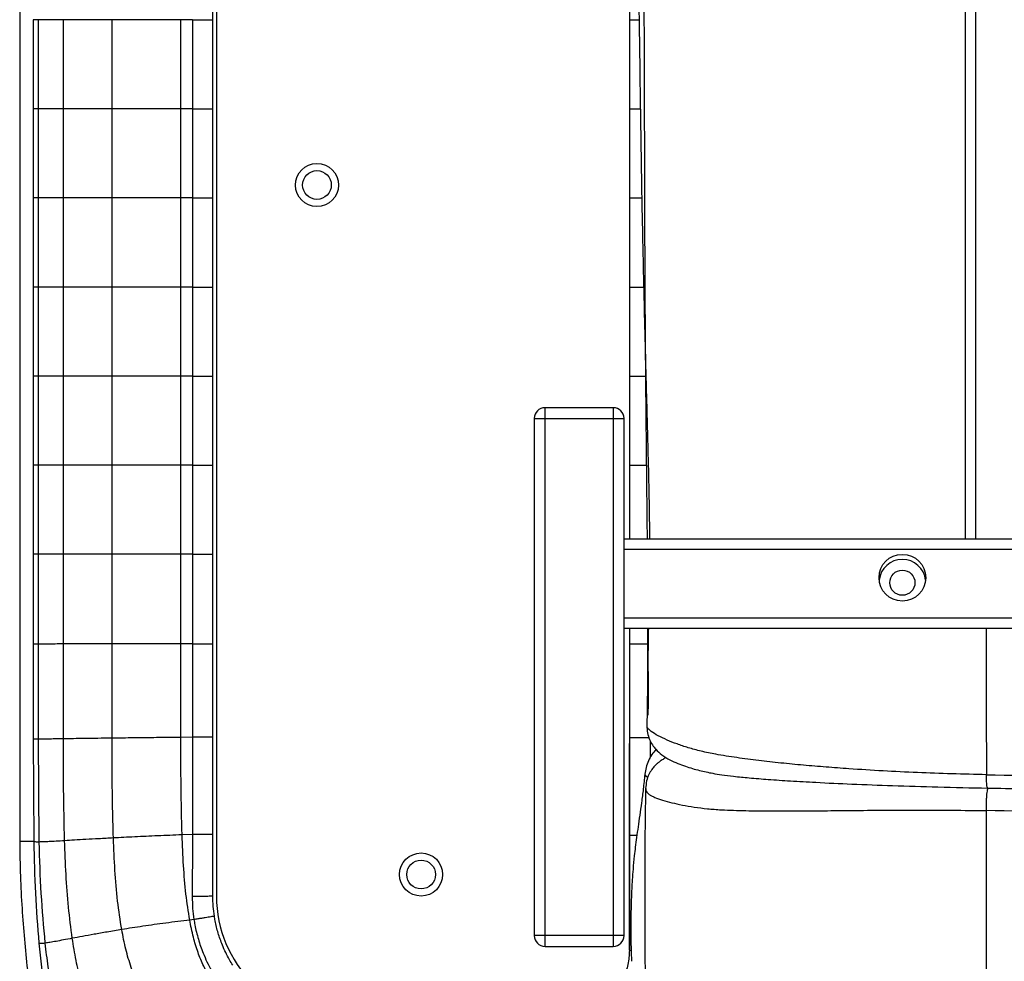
# Paper-space layout '_Bottom' of a CAD drawing. Header units: millimetres. Extents: x -908 to 908, y -619 to 155.
# Tile 2 of 14: x -908 to -634, y -484 to -222. Entities that reach past the tile are written whole.
import ezdxf

# ---------------------------------------------------------------- set-up
doc = ezdxf.new("R2010")
doc.units = ezdxf.units.MM

psp = doc.layouts.new('_Bottom')

# ---------------------------------------------------------------- linework, layer by layer
at = {"color": 7, "linetype": 'Continuous', "lineweight": 25}
for p, q in [((-908.27, 6.83), (-908.27, -450.75)), ((-853.5, 0), (-853.5, -466)), ((-645, -12.5), (-645, -366.5)), ((-642, -366.5), (-642, -12.5)), ((-854.5, -421.78), (-854.5, -22.14)), ((-738.52, -72.46), (-738.52, -366.5)), ((-904.56, -221.96), (-904.56, -246.78)), ((-903.05, -246.78), (-903.05, -221.96)), ((-896.06, -246.78), (-896.06, -221.96)), ((-882.51, -246.78), (-882.51, -221.96)), ((-863.36, -246.78), (-863.36, -221.96)), ((-860.17, -221.96), (-863.36, -221.96)), ((-904.56, -246.78), (-904.56, -271.59)), ((-903.05, -271.6), (-903.05, -246.78)), ((-896.06, -271.6), (-896.06, -246.78)), ((-863.36, -271.6), (-863.36, -246.78)), ((-860.17, -246.78), (-863.36, -246.78)), ((-904.56, -271.59), (-904.56, -296.39)), ((-903.05, -296.4), (-903.05, -271.6)), ((-896.06, -296.4), (-896.06, -271.6)), ((-882.51, -296.4), (-882.51, -271.6)), ((-863.36, -296.4), (-863.36, -271.6)), ((-860.17, -271.6), (-863.36, -271.6)), ((-904.56, -296.39), (-904.56, -321.19)), ((-903.05, -321.19), (-903.05, -296.4)), ((-896.06, -321.19), (-896.06, -296.4)), ((-863.36, -321.19), (-863.36, -296.4)), ((-860.17, -296.4), (-863.36, -296.4)), ((-904.56, -321.19), (-904.56, -345.98)), ((-903.05, -345.99), (-903.05, -321.19)), ((-896.06, -345.99), (-896.06, -321.19)), ((-882.51, -345.99), (-882.51, -321.19)), ((-863.36, -345.99), (-863.36, -321.19)), ((-860.17, -321.19), (-863.36, -321.19)), ((-762, -480), (-762, -330)), ((-743, -330), (-762, -330)), ((-743, -330), (-743, -480)), ((-765, -333), (-740, -333)), ((-765, -333), (-765, -477)), ((-740, -477), (-740, -333)), ((-904.56, -345.98), (-904.56, -370.77)), ((-903.05, -370.78), (-903.05, -345.99)), ((-896.06, -370.78), (-896.06, -345.99)), ((-863.36, -370.78), (-863.36, -345.99)), ((-860.17, -345.99), (-863.36, -345.99)), ((-740, -366.5), (740, -366.5)), ((740, -369.5), (-740, -369.5)), ((-904.56, -370.77), (-904.56, -395.8)), ((-903.05, -395.81), (-903.05, -370.78)), ((-896.06, -395.8), (-896.06, -370.78)), ((-863.36, -395.75), (-863.36, -370.78)), ((-860.17, -370.78), (-863.36, -370.78)), ((-740, -388.5), (740, -388.5)), ((740, -391.5), (-740, -391.5)), ((-738.52, -391.5), (-738.52, -421.84)), ((-904.56, -395.8), (-904.56, -422.25)), ((-903.05, -422.3), (-903.05, -395.81)), ((-896.06, -422.22), (-896.06, -395.8)), ((-863.37, -421.81), (-863.36, -395.75)), ((-860.17, -395.75), (-863.36, -395.75)), ((-860.17, -421.78), (-863.37, -421.81)), ((-904.56, -422.25), (-904.36, -450.83)), ((-902.81, -450.95), (-903.05, -422.3)), ((-738.5, -481.08), (-738.5, -423.51)), ((-733.95, -436.06), (-733.96, -436.15)), ((-860.18, -448.84), (-863.07, -448.95)), ((-859.75, -472.54), (-860.94, -472.67)), ((-740, -477), (-765, -477)), ((-762, -480), (-743, -480))]:
    psp.add_line(p, q, dxfattribs=at)
at = {"color": 7, "linetype": 'Continuous', "lineweight": 25, "flags": 128}
for points in [[(-860.17, -221.96), (-860.17, -231.96), (-860.17, -239.37), (-860.17, -246.78)], [(-882.51, -271.6), (-882.51, -262.02), (-882.51, -254.4), (-882.51, -246.78)], [(-860.17, -246.78), (-860.17, -256.78), (-860.17, -264.19), (-860.17, -271.6)], [(-860.17, -271.6), (-860.17, -281.6), (-860.17, -289), (-860.17, -296.4)], [(-882.51, -321.19), (-882.51, -311.62), (-882.51, -304.01), (-882.51, -296.4)], [(-860.17, -296.4), (-860.17, -306.4), (-860.17, -313.8), (-860.17, -321.19)], [(-860.17, -321.19), (-860.17, -331.19), (-860.17, -338.59), (-860.17, -345.99)], [(-882.51, -370.78), (-882.51, -361.2), (-882.51, -353.6), (-882.51, -345.99)], [(-860.17, -345.99), (-860.17, -355.99), (-860.17, -363.38), (-860.17, -370.78)], [(-882.51, -395.78), (-882.51, -386.21), (-882.51, -378.49), (-882.51, -370.78)], [(-860.17, -370.78), (-860.17, -375.78), (-860.17, -385.76), (-860.17, -395.75)], [(-882.51, -422.03), (-882.51, -412.46), (-882.51, -404.12), (-882.51, -395.78)], [(-860.17, -395.75), (-860.17, -405.75), (-860.17, -413.76), (-860.17, -414.43), (-860.17, -421.78)], [(-734.21, -432.09), (-734.18, -432.28), (-733.84, -432.67), (-733.37, -432.93)], [(-908.27, -450.75), (-908.08, -450.75), (-907.54, -450.75), (-906.73, -450.75), (-905.77, -450.75), (-904.81, -450.75), (-904.33, -450.75)], [(-738.52, -481), (-738.39, -481.1), (-738.05, -481.18)]]:
    psp.add_lwpolyline(points, dxfattribs=at)
at = {"color": 7, "linetype": 'Continuous', "lineweight": 25}
for centre, radius in [((-825.5, -268), 6), ((-825.5, -268), 4), ((-662.5, -377.34), 6.5), ((-662.5, -378.74), 3.5), ((-796.5, -460), 6), ((-796.5, -460), 4)]:
    psp.add_circle(centre, radius, dxfattribs=at)
for centre, radius, start, end in [((-762, -333), 3, 90, 180), ((-743, -333), 3, 0, 90), ((-662.5, -378.75), 6.5, 6.2844, 173.7156), ((-819.5, -466), 34, 180, 270), ((-762, -477), 3, 180, 270), ((-743, -477), 3, 270, 0)]:
    psp.add_arc(centre, radius, start, end, dxfattribs=at)
for points, knots in [([(-739.45, -12.5), (-739.44, -14.44), (-739.43, -18.82), (-739.32, -28.43), (-739.1, -41.46), (-738.77, -57.55), (-738.51, -72.7), (-738.29, -86.88), (-738.09, -99.96), (-737.88, -113.2), (-737.66, -126.56), (-737.41, -139.93), (-737.17, -152.95), (-736.89, -166.23), (-736.6, -179.83), (-736.29, -194.52), (-735.99, -209.8), (-735.75, -225.69), (-735.53, -241.74), (-735.3, -257.8), (-735.07, -271.8), (-734.82, -283.75), (-734.61, -293.54), (-734.38, -303.07), (-734.15, -312.16), (-733.95, -319.65), (-733.78, -326.04), (-733.62, -331.84), (-733.44, -338.65), (-733.24, -346.47), (-733.06, -355.3), (-732.92, -362.09), (-732.91, -365.94), (-732.91, -366.5)], [0, 0, 0, 0, 0.0164542, 0.037068, 0.0814607, 0.126841, 0.1734179, 0.2099167, 0.246927, 0.2843121, 0.3220726, 0.3602103, 0.3975999, 0.4323624, 0.472752, 0.5128775, 0.5568991, 0.6022194, 0.6475578, 0.6929078, 0.7382676, 0.7662103, 0.7941487, 0.8213044, 0.8469661, 0.8711904, 0.8847285, 0.901129, 0.9203818, 0.9424815, 0.9674288, 0.9952174, 1, 1, 1, 1]), ([(-735.7, -12.5), (-735.7, -12.68), (-735.71, -15.95), (-735.71, -21.98), (-735.68, -30.39), (-735.62, -38.21), (-735.56, -45.84), (-735.49, -54.52), (-735.42, -64.6), (-735.37, -76.16), (-735.3, -91.13), (-735.21, -108.87), (-735.06, -128.86), (-734.92, -147.74), (-734.78, -165.47), (-734.67, -182.02), (-734.57, -197.44), (-734.48, -213.3), (-734.41, -229.76), (-734.36, -247.01), (-734.31, -263.71), (-734.27, -279.87), (-734.21, -295.4), (-734.14, -306.53), (-734.09, -313.46), (-734.07, -316.44), (-734.05, -319.03), (-734.03, -321.09), (-734.02, -322.61), (-734.01, -323.91), (-733.99, -325.14), (-733.98, -326.3), (-733.97, -327.37), (-733.96, -328.38), (-733.95, -329.3), (-733.95, -330.18), (-733.93, -331.3), (-733.92, -333.19), (-733.88, -336.3), (-733.84, -340.82), (-733.78, -346.69), (-733.7, -353.85), (-733.63, -360.6), (-733.59, -364.95), (-733.58, -366.5)], [0, 0, 0, 0, 0.001509, 0.0277398, 0.0512051, 0.0729977, 0.0942741, 0.116058, 0.1467366, 0.1797912, 0.2140453, 0.2734649, 0.3300605, 0.3834449, 0.4335881, 0.4804458, 0.5239751, 0.5644215, 0.6150821, 0.6636362, 0.7108103, 0.7566456, 0.8006845, 0.8423187, 0.8508627, 0.859258, 0.8674977, 0.8727924, 0.8766568, 0.8803193, 0.8837763, 0.8870246, 0.8900617, 0.8928852, 0.8954932, 0.8978843, 0.900294, 0.904929, 0.9138528, 0.9265874, 0.9431185, 0.9633391, 0.9869823, 1, 1, 1, 1]), ([(-903.05, -221.96), (-903.42, -221.96), (-904.16, -221.96), (-904.57, -221.96), (-904.52, -221.96), (-904.51, -221.96)], [0, 0, 0, 0, 0.439378, 0.864334, 1, 1, 1, 1]), ([(-896.06, -221.96), (-896.86, -221.96), (-898.43, -221.96), (-900.35, -221.96), (-901.92, -221.96), (-902.68, -221.96), (-903.05, -221.96)], [0, 0, 0, 0, 0.264113, 0.518528, 0.763737, 1, 1, 1, 1]), ([(-882.51, -221.96), (-883.88, -221.96), (-886.56, -221.96), (-889.81, -221.96), (-892.34, -221.96), (-894.3, -221.96), (-895.48, -221.96), (-896.06, -221.96)], [0, 0, 0, 0, 0.270154, 0.527358, 0.689273, 0.846718, 1, 1, 1, 1]), ([(-863.36, -221.96), (-864.74, -221.96), (-867.45, -221.96), (-871.45, -221.96), (-875.3, -221.96), (-879, -221.96), (-881.35, -221.96), (-882.51, -221.96)], [0, 0, 0, 0, 0.2097138, 0.4149094, 0.6150896, 0.8100592, 1, 1, 1, 1]), ([(-738.52, -221.96), (-738.49, -221.96), (-738.45, -221.96), (-738.08, -221.96), (-737.51, -221.96), (-736.75, -221.96), (-736.12, -221.96), (-735.81, -221.96)], [0, 0, 0, 0, 0.200104, 0.400208, 0.600311, 0.800415, 1, 1, 1, 1]), ([(-903.05, -246.78), (-903.42, -246.78), (-904.16, -246.78), (-904.57, -246.78), (-904.52, -246.78), (-904.51, -246.78)], [0, 0, 0, 0, 0.439375, 0.864326, 1, 1, 1, 1]), ([(-896.06, -246.78), (-896.86, -246.78), (-898.43, -246.78), (-900.35, -246.78), (-901.92, -246.78), (-902.68, -246.78), (-903.05, -246.78)], [0, 0, 0, 0, 0.2641127, 0.5185268, 0.7637352, 1, 1, 1, 1]), ([(-882.51, -246.78), (-883.87, -246.78), (-886.53, -246.78), (-890.13, -246.78), (-893.34, -246.78), (-895.16, -246.78), (-896.06, -246.78)], [0, 0, 0, 0, 0.267585, 0.522458, 0.766185, 1, 1, 1, 1]), ([(-863.36, -246.78), (-865.63, -246.78), (-870.08, -246.78), (-876.53, -246.78), (-880.54, -246.78), (-882.51, -246.78)], [0, 0, 0, 0, 0.347086, 0.680716, 1, 1, 1, 1]), ([(-738.52, -246.78), (-738.49, -246.78), (-738.45, -246.78), (-738.08, -246.78), (-737.51, -246.78), (-736.74, -246.78), (-736.04, -246.78), (-735.57, -246.78), (-735.45, -246.78)], [0, 0, 0, 0, 0.186998, 0.373995, 0.560993, 0.747991, 0.934988, 1, 1, 1, 1]), ([(-903.05, -271.6), (-903.42, -271.6), (-904.16, -271.6), (-904.57, -271.59), (-904.52, -271.59), (-904.51, -271.59)], [0, 0, 0, 0, 0.439377, 0.864332, 1, 1, 1, 1]), ([(-896.06, -271.6), (-896.86, -271.6), (-898.43, -271.6), (-900.35, -271.6), (-901.92, -271.6), (-902.68, -271.6), (-903.05, -271.6)], [0, 0, 0, 0, 0.264112, 0.518526, 0.763736, 1, 1, 1, 1]), ([(-882.51, -271.6), (-883.87, -271.6), (-886.53, -271.6), (-890.13, -271.6), (-893.34, -271.6), (-895.16, -271.6), (-896.06, -271.6)], [0, 0, 0, 0, 0.267584, 0.522456, 0.766184, 1, 1, 1, 1]), ([(-863.36, -271.6), (-865.63, -271.6), (-870.08, -271.6), (-876.53, -271.6), (-880.54, -271.6), (-882.51, -271.6)], [0, 0, 0, 0, 0.347089, 0.680705, 1, 1, 1, 1]), ([(-738.52, -271.6), (-738.49, -271.6), (-738.45, -271.6), (-738.08, -271.6), (-737.51, -271.6), (-736.74, -271.6), (-735.91, -271.6), (-735.31, -271.6), (-735.06, -271.6)], [0, 0, 0, 0, 0.174412, 0.348825, 0.523237, 0.69765, 0.872062, 1, 1, 1, 1]), ([(-903.05, -296.4), (-903.42, -296.4), (-904.16, -296.4), (-904.57, -296.4), (-904.52, -296.39), (-904.51, -296.39)], [0, 0, 0, 0, 0.439375, 0.864326, 1, 1, 1, 1]), ([(-896.06, -296.4), (-896.86, -296.4), (-898.43, -296.4), (-900.35, -296.4), (-901.92, -296.4), (-902.68, -296.4), (-903.05, -296.4)], [0, 0, 0, 0, 0.264113, 0.518527, 0.763735, 1, 1, 1, 1]), ([(-882.51, -296.4), (-883.87, -296.4), (-886.53, -296.4), (-890.13, -296.4), (-893.34, -296.4), (-895.16, -296.4), (-896.06, -296.4)], [0, 0, 0, 0, 0.267585, 0.522458, 0.766185, 1, 1, 1, 1]), ([(-863.36, -296.4), (-865.63, -296.4), (-870.08, -296.4), (-876.53, -296.4), (-880.54, -296.4), (-882.51, -296.4)], [0, 0, 0, 0, 0.347086, 0.680716, 1, 1, 1, 1]), ([(-738.52, -296.4), (-738.49, -296.4), (-738.45, -296.4), (-738.08, -296.4), (-737.51, -296.4), (-736.74, -296.4), (-735.82, -296.4), (-735.06, -296.4), (-734.62, -296.4), (-734.53, -296.4)], [0, 0, 0, 0, 0.16045, 0.320899, 0.481349, 0.641798, 0.802248, 0.962698, 1, 1, 1, 1]), ([(-903.05, -321.19), (-903.42, -321.19), (-904.16, -321.19), (-904.57, -321.19), (-904.52, -321.19), (-904.51, -321.19)], [0, 0, 0, 0, 0.4393768, 0.8643323, 1, 1, 1, 1]), ([(-896.06, -321.19), (-896.86, -321.19), (-898.43, -321.19), (-900.35, -321.19), (-901.92, -321.19), (-902.68, -321.19), (-903.05, -321.19)], [0, 0, 0, 0, 0.264112, 0.518526, 0.763736, 1, 1, 1, 1]), ([(-882.51, -321.19), (-883.87, -321.19), (-886.53, -321.19), (-890.13, -321.19), (-893.34, -321.19), (-895.16, -321.19), (-896.06, -321.19)], [0, 0, 0, 0, 0.267584, 0.522456, 0.766184, 1, 1, 1, 1]), ([(-863.36, -321.19), (-865.63, -321.19), (-870.08, -321.19), (-876.53, -321.19), (-880.54, -321.19), (-882.51, -321.19)], [0, 0, 0, 0, 0.347089, 0.680705, 1, 1, 1, 1]), ([(-738.52, -321.2), (-738.49, -321.2), (-738.45, -321.2), (-738.08, -321.2), (-737.51, -321.2), (-736.74, -321.2), (-735.82, -321.2), (-734.86, -321.2), (-734.2, -321.2), (-733.91, -321.2)], [0, 0, 0, 0, 0.1467968, 0.2935936, 0.4403903, 0.5871871, 0.7339839, 0.8807807, 1, 1, 1, 1]), ([(-903.05, -345.99), (-903.42, -345.99), (-904.16, -345.98), (-904.57, -345.98), (-904.52, -345.98), (-904.51, -345.98)], [0, 0, 0, 0, 0.439375, 0.864326, 1, 1, 1, 1]), ([(-896.06, -345.99), (-896.86, -345.99), (-898.43, -345.99), (-900.35, -345.99), (-901.92, -345.99), (-902.68, -345.99), (-903.05, -345.99)], [0, 0, 0, 0, 0.264113, 0.518527, 0.763735, 1, 1, 1, 1]), ([(-882.51, -345.99), (-883.87, -345.99), (-886.53, -345.99), (-890.13, -345.99), (-893.34, -345.99), (-895.16, -345.99), (-896.06, -345.99)], [0, 0, 0, 0, 0.267585, 0.522458, 0.766185, 1, 1, 1, 1]), ([(-863.36, -345.99), (-865.63, -345.99), (-870.08, -345.99), (-876.53, -345.99), (-880.54, -345.99), (-882.51, -345.99)], [0, 0, 0, 0, 0.347086, 0.680716, 1, 1, 1, 1]), ([(-738.52, -345.99), (-738.49, -345.99), (-738.45, -345.99), (-738.08, -345.99), (-737.51, -345.99), (-736.74, -345.99), (-735.83, -345.99), (-734.82, -345.99), (-734.12, -345.99), (-733.78, -345.99)], [0, 0, 0, 0, 0.144356, 0.288711, 0.433067, 0.577422, 0.721778, 0.866133, 1, 1, 1, 1]), ([(-903.05, -370.78), (-903.42, -370.78), (-904.16, -370.78), (-904.57, -370.78), (-904.52, -370.77), (-904.51, -370.77)], [0, 0, 0, 0, 0.439376, 0.864332, 1, 1, 1, 1]), ([(-896.06, -370.78), (-896.86, -370.78), (-898.43, -370.78), (-900.35, -370.78), (-901.92, -370.78), (-902.68, -370.78), (-903.05, -370.78)], [0, 0, 0, 0, 0.264112, 0.518526, 0.763735, 1, 1, 1, 1]), ([(-882.51, -370.78), (-883.87, -370.78), (-886.53, -370.78), (-890.13, -370.78), (-893.34, -370.78), (-895.16, -370.78), (-896.06, -370.78)], [0, 0, 0, 0, 0.267585, 0.522457, 0.766185, 1, 1, 1, 1]), ([(-863.36, -370.78), (-865.63, -370.78), (-870.08, -370.78), (-876.53, -370.78), (-880.55, -370.78), (-882.51, -370.78)], [0, 0, 0, 0, 0.34709, 0.680706, 1, 1, 1, 1]), ([(-733.43, -391.5), (-733.43, -391.68), (-733.42, -395.29), (-733.44, -402.17), (-733.51, -411.04), (-733.6, -416.39), (-733.64, -418.53)], [0, 0, 0, 0, 0.020254, 0.398421, 0.759219, 1, 1, 1, 1]), ([(-733.21, -391.5), (-733.24, -392.52), (-733.33, -395.91), (-733.33, -400.25), (-733.32, -404.49), (-733.31, -407.3), (-733.3, -410.09), (-733.31, -412.86), (-733.33, -414.69), (-733.34, -415.6)], [0, 0, 0, 0, 0.126933, 0.420049, 0.536721, 0.652996, 0.768923, 0.884567, 1, 1, 1, 1]), ([(-639.12, -391.5), (-639.12, -394.51), (-639.12, -401.39), (-639.12, -411.79), (-639.12, -422.37), (-639.11, -429.02), (-639.11, -432.21)], [0, 0, 0, 0, 0.219678, 0.502036, 0.761239, 1, 1, 1, 1]), ([(-903.05, -395.81), (-903.42, -395.81), (-904.16, -395.81), (-904.57, -395.81), (-904.52, -395.8), (-904.51, -395.8)], [0, 0, 0, 0, 0.439396, 0.8643367, 1, 1, 1, 1]), ([(-896.06, -395.8), (-896.86, -395.8), (-898.43, -395.81), (-900.35, -395.81), (-901.92, -395.81), (-902.68, -395.81), (-903.05, -395.81)], [0, 0, 0, 0, 0.264121, 0.518545, 0.763754, 1, 1, 1, 1]), ([(-882.51, -395.78), (-883.87, -395.78), (-886.53, -395.79), (-890.13, -395.79), (-893.34, -395.8), (-895.16, -395.8), (-896.06, -395.8)], [0, 0, 0, 0, 0.267592, 0.522459, 0.766179, 1, 1, 1, 1]), ([(-863.36, -395.75), (-865.63, -395.76), (-870.08, -395.76), (-876.53, -395.77), (-880.55, -395.78), (-882.51, -395.78)], [0, 0, 0, 0, 0.347087, 0.680703, 1, 1, 1, 1]), ([(-738.52, -395.76), (-738.49, -395.76), (-738.45, -395.76), (-738.08, -395.76), (-737.51, -395.76), (-736.74, -395.76), (-735.83, -395.76), (-734.8, -395.76), (-733.93, -395.76), (-733.43, -395.76), (-733.29, -395.76)], [0, 0, 0, 0, 0.135518, 0.271036, 0.406554, 0.542072, 0.67759, 0.813108, 0.948626, 1, 1, 1, 1]), ([(-733.63, -418.53), (-733.6, -419.22), (-733.55, -420.55), (-732.96, -422.37), (-732.15, -423.89), (-731, -425.39), (-729.25, -426.94), (-727.21, -428.1), (-724.97, -429.11), (-723, -429.83), (-720.99, -430.47), (-719.08, -431), (-717.2, -431.45), (-715.16, -431.85), (-712.62, -432.26), (-709.23, -432.69), (-704.88, -433.11), (-699.6, -433.54), (-693.42, -433.95), (-685.66, -434.39), (-676.18, -434.83), (-664.85, -435.26), (-652.23, -435.65), (-643.37, -435.84), (-638.73, -435.93)], [0, 0, 0, 0, 0.019366, 0.037566, 0.054015, 0.068474, 0.091561, 0.122677, 0.153849, 0.185429, 0.21375, 0.239607, 0.26305, 0.285542, 0.313091, 0.347714, 0.390547, 0.441347, 0.499501, 0.565042, 0.657241, 0.760484, 0.874761, 1, 1, 1, 1]), ([(-639.11, -432.21), (-645.52, -432.05), (-658.33, -431.74), (-673.18, -430.87), (-683.74, -430.1), (-690.05, -429.57), (-696.33, -428.96), (-702.53, -428.27), (-708.64, -427.48), (-714.05, -426.63), (-718.57, -425.68), (-722.15, -424.71), (-725.29, -423.66), (-728.06, -422.55), (-730.52, -421.38), (-732.26, -420.34), (-733.22, -419.5), (-733.63, -418.96), (-733.59, -418.64), (-733.58, -418.53)], [0, 0, 0, 0, 0.170872, 0.341812, 0.398945, 0.456172, 0.51345, 0.570799, 0.628364, 0.686135, 0.729382, 0.772554, 0.815033, 0.857651, 0.900555, 0.943885, 0.965984, 0.988065, 1, 1, 1, 1]), ([(-882.51, -422.03), (-883.87, -422.05), (-886.53, -422.08), (-890.13, -422.13), (-893.34, -422.18), (-895.17, -422.21), (-896.06, -422.22)], [0, 0, 0, 0, 0.267607, 0.522473, 0.766183, 1, 1, 1, 1]), ([(-863.37, -421.81), (-865.63, -421.84), (-870.08, -421.88), (-876.53, -421.96), (-880.55, -422.01), (-882.51, -422.03)], [0, 0, 0, 0, 0.3470563, 0.6806942, 1, 1, 1, 1]), ([(-882.19, -449.82), (-882.28, -446.63), (-882.45, -440.4), (-882.51, -431.13), (-882.51, -425.07), (-882.51, -422.03)], [0, 0, 0, 0, 0.3452337, 0.6726044, 1, 1, 1, 1]), ([(-863.07, -448.95), (-863.17, -444.45), (-863.39, -435.41), (-863.37, -426.36), (-863.37, -421.81)], [0, 0, 0, 0, 0.497258, 1, 1, 1, 1]), ([(-860.17, -421.78), (-860.17, -425.38), (-860.17, -431.69), (-860.17, -440.71), (-860.18, -446.13), (-860.18, -448.84), (-860.18, -448.84)], [0, 0, 0, 0, 0.399131, 0.699441, 0.999998, 1, 1, 1, 1]), ([(-854.5, -448.81), (-854.5, -446.1), (-854.5, -440.69), (-854.5, -431.68), (-854.5, -425.38), (-854.5, -421.78)], [0, 0, 0, 0, 0.300299, 0.600597, 1, 1, 1, 1]), ([(-738.52, -421.84), (-738.52, -422.95), (-738.52, -427.47), (-738.52, -435.41), (-738.52, -443.37), (-738.52, -447.91), (-738.52, -449.04)], [0, 0, 0, 0, 0.122361, 0.498855, 0.875352, 1, 1, 1, 1]), ([(-738.52, -421.84), (-738.49, -421.84), (-738.45, -421.84), (-738.08, -421.84), (-737.51, -421.84), (-736.74, -421.84), (-735.82, -421.84), (-734.8, -421.84), (-733.85, -421.84), (-733.27, -421.84), (-733.06, -421.84)], [0, 0, 0, 0, 0.131677, 0.263354, 0.395031, 0.526708, 0.658385, 0.790063, 0.92174, 1, 1, 1, 1]), ([(-903.05, -422.3), (-903.42, -422.3), (-904.16, -422.29), (-904.57, -422.27), (-904.52, -422.25), (-904.51, -422.24)], [0, 0, 0, 0, 0.439507, 0.864389, 1, 1, 1, 1]), ([(-896.06, -422.22), (-896.86, -422.23), (-898.43, -422.25), (-900.35, -422.28), (-901.92, -422.3), (-902.68, -422.3), (-903.05, -422.3)], [0, 0, 0, 0, 0.264207, 0.518655, 0.763832, 1, 1, 1, 1]), ([(-895.76, -450.6), (-895.87, -445.83), (-896.08, -436.37), (-896.07, -426.91), (-896.06, -422.22)], [0, 0, 0, 0, 0.503924, 1, 1, 1, 1]), ([(-732.61, -427.29), (-732.61, -426.59), (-732.61, -425.12), (-732.61, -423.66), (-732.61, -422.91)], [0, 0, 0, 0, 0.483452, 1, 1, 1, 1]), ([(-731.1, -425.18), (-731.49, -425.65), (-732.32, -426.62), (-733.23, -428.31), (-733.93, -430.15), (-734.12, -431.44), (-734.21, -432.09)], [0, 0, 0, 0, 0.235847, 0.48939, 0.742044, 1, 1, 1, 1]), ([(-728.24, -427.43), (-728.27, -427.44), (-728.67, -427.63), (-729.34, -428.04), (-730.17, -428.6), (-730.84, -429.15), (-731.56, -429.87), (-732.34, -430.83), (-733.14, -432.2), (-733.81, -433.98), (-733.92, -435.34), (-733.98, -436.07)], [0, 0, 0, 0, 0.012137, 0.155595, 0.26932, 0.353084, 0.42986, 0.532691, 0.664394, 0.82272, 1, 1, 1, 1]), ([(-734.21, -432.08), (-734.35, -433.46), (-734.63, -436.14), (-735.13, -439.94), (-735.62, -443.45), (-736.09, -446.68), (-736.5, -449.63), (-736.85, -452.31), (-737.19, -455.26), (-737.49, -458.31), (-737.71, -461.35), (-737.86, -463.98), (-737.96, -466.38), (-738.03, -468.65), (-738.08, -470.79), (-738.1, -472.86), (-738.11, -474.98), (-738.1, -477.25), (-738.07, -479.66), (-738.01, -482.11), (-737.92, -483.45), (-737.88, -484.17)], [0, 0, 0, 0, 0.055645, 0.108774, 0.159096, 0.206507, 0.251029, 0.292602, 0.331193, 0.391578, 0.44269, 0.487779, 0.532444, 0.576816, 0.620982, 0.665023, 0.711888, 0.768536, 0.835569, 0.912674, 1, 1, 1, 1]), ([(-639.11, -432.21), (-612.58, -432.64), (-585.97, -432.75), (-546.02, -432.88), (-532.71, -432.92), (-506.07, -432.98), (-492.76, -433.01), (-472.78, -433.03), (-466.12, -433.04), (-452.8, -433.05), (-432.83, -433.06), (-412.85, -433.06), (-386.21, -433.06), (-372.9, -433.07), (-346.26, -433.07), (-332.94, -433.07), (-213.08, -433.07), (-106.54, -433.07), (0, -433.07)], [0, 0, 0, 0, 0.125, 0.125, 0.1875, 0.1875, 0.25, 0.25, 0.28125, 0.28125, 0.3125, 0.375, 0.375, 0.4375, 0.4375, 0.5, 0.5, 1, 1, 1, 1]), ([(-638.73, -435.87), (-638.74, -435.87), (-638.83, -435.91), (-638.96, -435.24), (-639.08, -433.96), (-639.1, -432.77), (-639.11, -432.21)], [0, 0, 0, 0, 0.081906, 0.395209, 0.708513, 1, 1, 1, 1]), ([(-639.1, -442.2), (-639.11, -441.88), (-639.11, -441.22), (-639.09, -440.16), (-639.05, -439.08), (-638.98, -438.04), (-638.89, -437.13), (-638.78, -436.43), (-638.7, -436.02), (-638.66, -435.91), (-638.65, -435.9)], [0, 0, 0, 0, 0.127278, 0.263699, 0.406978, 0.553948, 0.700919, 0.844197, 0.980618, 1, 1, 1, 1]), ([(-733.98, -436.15), (-734, -437.3), (-734.06, -440.33), (-734.13, -445.32), (-734.2, -450.86), (-734.24, -456.04), (-734.25, -460.58), (-734.25, -464.58), (-734.25, -468.06), (-734.24, -471.03), (-734.23, -473.48), (-734.22, -475.41), (-734.2, -477.72), (-734.19, -480.36), (-734.17, -483.37), (-734.15, -486.17), (-734.12, -488.95), (-734.09, -491.78), (-734.05, -494.62), (-734.02, -496.89), (-733.99, -498.64), (-733.97, -499.87), (-733.96, -501.09), (-733.94, -502.29), (-733.92, -503.74), (-733.89, -505.55), (-733.84, -509.09), (-733.79, -513.94), (-733.77, -518.05), (-733.78, -520.12), (-733.78, -520.24)], [0, 0, 0, 0, 0.020288, 0.05305, 0.094259, 0.133998, 0.172745, 0.210036, 0.24463, 0.275449, 0.301703, 0.322835, 0.338625, 0.37712, 0.411214, 0.445338, 0.482011, 0.521252, 0.563065, 0.606585, 0.625945, 0.645424, 0.665016, 0.684714, 0.704511, 0.736453, 0.776361, 0.88596, 0.993544, 1, 1, 1, 1]), ([(-733.96, -436.15), (-733.96, -436.21), (-733.97, -436.43), (-733.82, -436.83), (-733.51, -437.27), (-733, -437.7), (-732.32, -438.11), (-731.14, -438.68), (-729.3, -439.32), (-726.73, -440.02), (-723.81, -440.66), (-720.54, -441.24), (-716.87, -441.7), (-712.09, -442.05), (-706.1, -442.23), (-698.99, -442.3), (-691.7, -442.29), (-684.31, -442.23), (-673.12, -442.12), (-658.07, -441.99), (-645.43, -442.13), (-639.1, -442.2)], [0, 0, 0, 0, 0.00474, 0.016167, 0.031633, 0.046147, 0.062888, 0.081596, 0.122156, 0.164072, 0.206124, 0.248299, 0.289549, 0.329657, 0.394924, 0.461585, 0.528494, 0.595692, 0.663028, 0.831446, 1, 1, 1, 1]), ([(-638.73, -435.93), (-632.18, -436.05), (-619.49, -436.26), (-600.97, -436.46), (-583.62, -436.59), (-567.43, -436.66), (-552.5, -436.72), (-538.82, -436.76), (-526.38, -436.8), (-515.09, -436.83), (-504.42, -436.86), (-494.12, -436.88), (-483.79, -436.9), (-473.55, -436.91), (-463.23, -436.92), (-452.82, -436.93), (-433.15, -436.94), (-404.19, -436.94), (-365.96, -436.95), (-332.3, -436.95), (-303.28, -436.95), (-278.91, -436.95), (-254.78, -436.95), (-231.27, -436.96), (-208.79, -436.96), (-191.89, -436.96), (-179.91, -436.96), (-172.13, -436.96), (-163.4, -436.96), (-153.68, -436.96), (-142.97, -436.96), (-131.25, -436.96), (-118.54, -436.96), (-104.59, -436.96), (-89.37, -436.96), (-72.84, -436.96), (-55.22, -436.96), (-36.51, -436.96), (-17.98, -436.96), (-5.69, -436.96), (0, -436.96)], [0, 0, 0, 0, 0.030866, 0.059884, 0.087067, 0.112414, 0.135918, 0.157199, 0.176678, 0.194349, 0.210209, 0.226799, 0.242697, 0.258724, 0.274883, 0.291175, 0.3076, 0.367224, 0.427182, 0.487138, 0.525291, 0.563443, 0.601582, 0.638604, 0.673799, 0.707168, 0.717962, 0.730056, 0.743711, 0.758926, 0.775702, 0.794038, 0.813935, 0.835393, 0.859546, 0.885412, 0.912991, 0.942282, 0.973287, 1, 1, 1, 1]), ([(0, -443.1), (-106.56, -443.1), (-213.11, -443.1), (-332.99, -443.1), (-346.31, -443.1), (-372.94, -443.1), (-386.26, -443.09), (-412.9, -443.09), (-432.88, -443.09), (-452.86, -443.08), (-466.18, -443.07), (-472.84, -443.06), (-492.81, -443.04), (-506.13, -443.01), (-526.11, -442.96), (-532.77, -442.94), (-546.08, -442.91), (-552.74, -442.89), (-586.03, -442.77), (-612.64, -442.65), (-639.1, -442.2)], [0, 0, 0, 0, 0.5, 0.5, 0.5625, 0.5625, 0.625, 0.625, 0.6875, 0.71875, 0.71875, 0.75, 0.75, 0.8125, 0.8125, 0.84375, 0.84375, 0.875, 0.875, 1, 1, 1, 1]), ([(-639.08, -480.97), (-639.08, -475.78), (-639.09, -470.25), (-639.09, -460.76), (-639.09, -457.4), (-639.1, -450.19), (-639.1, -446.34), (-639.1, -442.2)], [0, 0, 0, 0, 0.5, 0.5, 0.75, 0.75, 1, 1, 1, 1]), ([(-863.07, -448.95), (-865.33, -449.04), (-869.77, -449.22), (-876.21, -449.52), (-880.22, -449.72), (-882.19, -449.82)], [0, 0, 0, 0, 0.346731, 0.680364, 1, 1, 1, 1]), ([(-860.94, -472.67), (-861.31, -470.28), (-862.09, -465.25), (-862.71, -457.32), (-862.95, -451.8), (-863.07, -448.95)], [0, 0, 0, 0, 0.30455, 0.640367, 1, 1, 1, 1]), ([(-860.18, -448.84), (-860.18, -448.84), (-860.18, -451.06), (-860.19, -455.51), (-860.21, -461.27), (-860.22, -464.81), (-860.23, -466.13)], [0, 0, 0, 0, 0.000003, 0.385328, 0.771301, 1, 1, 1, 1]), ([(-854.5, -466), (-854.5, -464.7), (-854.5, -461.18), (-854.5, -455.45), (-854.5, -451.02), (-854.5, -448.81)], [0, 0, 0, 0, 0.227293, 0.613646, 1, 1, 1, 1]), ([(-738.52, -449.04), (-738.52, -449.55), (-738.52, -453.47), (-738.52, -460.8), (-738.52, -468.32), (-738.52, -472.42), (-738.52, -473.13)], [0, 0, 0, 0, 0.063902, 0.488105, 0.912367, 1, 1, 1, 1]), ([(-738.52, -449.04), (-738.49, -449.04), (-738.45, -449.05), (-738.08, -449.06), (-737.5, -449.07), (-736.93, -449.07), (-736.52, -449.07), (-736.42, -449.07)], [0, 0, 0, 0, 0.23147, 0.462939, 0.694409, 0.925878, 1, 1, 1, 1]), ([(-908.27, -450.75), (-908.23, -453.98), (-908.16, -460.22), (-907.65, -469.32), (-906.99, -477.98), (-906.21, -486.43), (-905.13, -493.72), (-903.59, -499.84), (-901.81, -504.79), (-899.46, -509.5), (-896.55, -513.89), (-893.2, -517.94), (-889.45, -521.61), (-885.37, -524.89), (-880.54, -528.04), (-874.9, -530.86), (-868.47, -533.18), (-860.11, -535.33), (-849.81, -536.88), (-837.68, -538.02), (-825.56, -538.89), (-813.42, -539.4), (-798.57, -539.64), (-781.01, -539.34), (-764.84, -538.32), (-752.73, -537.23), (-744.66, -536.22), (-738.08, -535.18), (-734.3, -534.09), (-733.14, -533.75)], [0, 0, 0, 0, 0.041123, 0.079347, 0.115842, 0.151552, 0.187196, 0.209453, 0.23171, 0.253971, 0.276221, 0.29847, 0.320692, 0.342827, 0.364867, 0.393946, 0.422811, 0.451633, 0.503488, 0.555056, 0.606512, 0.658013, 0.709541, 0.795403, 0.881183, 0.915512, 0.950007, 0.984604, 1, 1, 1, 1]), ([(-904.36, -450.83), (-904.24, -455.63), (-904.01, -465.07), (-903.29, -474.48), (-902.93, -479.12)], [0, 0, 0, 0, 0.508093, 1, 1, 1, 1]), ([(-902.81, -450.95), (-903.2, -450.95), (-903.95, -450.95), (-904.37, -450.9), (-904.32, -450.84), (-904.31, -450.83)], [0, 0, 0, 0, 0.439036, 0.862972, 1, 1, 1, 1]), ([(-895.76, -450.6), (-896.57, -450.64), (-898.15, -450.74), (-900.08, -450.85), (-901.67, -450.92), (-902.44, -450.94), (-902.81, -450.95)], [0, 0, 0, 0, 0.264403, 0.518911, 0.764016, 1, 1, 1, 1]), ([(-901.15, -479.11), (-901.57, -474.51), (-902.41, -465.14), (-902.68, -455.74), (-902.81, -450.95)], [0, 0, 0, 0, 0.4905326, 1, 1, 1, 1]), ([(-882.19, -449.82), (-883.55, -449.9), (-886.21, -450.04), (-889.82, -450.24), (-893.03, -450.43), (-894.87, -450.54), (-895.76, -450.6)], [0, 0, 0, 0, 0.267469, 0.522347, 0.766132, 1, 1, 1, 1]), ([(-893.63, -477.76), (-894, -474.88), (-894.76, -468.97), (-895.41, -459.9), (-895.64, -453.73), (-895.76, -450.6)], [0, 0, 0, 0, 0.3201501, 0.6550851, 1, 1, 1, 1]), ([(-879.86, -475.33), (-880.27, -472.68), (-881.11, -467.21), (-881.8, -458.68), (-882.06, -452.82), (-882.19, -449.82)], [0, 0, 0, 0, 0.313323, 0.6486, 1, 1, 1, 1]), ([(-854.5, -466), (-854.52, -466.01), (-854.57, -466.03), (-854.92, -466.05), (-855.47, -466.07), (-856.21, -466.09), (-857.1, -466.11), (-858.09, -466.12), (-859.16, -466.13), (-859.87, -466.13), (-860.23, -466.13)], [0, 0, 0, 0, 0.124999, 0.249998, 0.374998, 0.499998, 0.624998, 0.749998, 0.874999, 1, 1, 1, 1]), ([(-854.07, -471.59), (-854.19, -470.69), (-854.44, -468.83), (-854.5, -466.96), (-854.5, -466), (-854.5, -466)], [0, 0, 0, 0, 0.486251, 0.999989, 1, 1, 1, 1]), ([(-860.23, -466.13), (-860.21, -467.22), (-860.17, -469.37), (-859.91, -471.5), (-859.75, -472.54), (-859.75, -472.54)], [0, 0, 0, 0, 0.5116552, 0.9999907, 1, 1, 1, 1]), ([(-860.94, -472.67), (-863.17, -472.95), (-867.56, -473.49), (-873.93, -474.39), (-877.91, -475.02), (-879.86, -475.33)], [0, 0, 0, 0, 0.344594, 0.678349, 1, 1, 1, 1]), ([(-855.13, -488.85), (-855.79, -487.74), (-857.16, -485.46), (-858.71, -481.61), (-860.02, -477.32), (-860.62, -474.27), (-860.94, -472.67)], [0, 0, 0, 0, 0.223066, 0.460355, 0.71765, 1, 1, 1, 1]), ([(-859.75, -472.54), (-859.75, -472.54), (-859.68, -473.04), (-859.36, -474.88), (-858.59, -478.03), (-857.11, -482.29), (-855.46, -485.77), (-854.22, -487.9), (-853.85, -488.49), (-853.85, -488.49)], [0, 0, 0, 0, 0.000004, 0.088843, 0.327921, 0.567013, 0.878418, 0.999996, 1, 1, 1, 1]), ([(-848.94, -485.22), (-849.25, -484.72), (-850.34, -482.94), (-851.77, -479.98), (-853.05, -476.33), (-853.73, -473.62), (-853.99, -472.02), (-854.07, -471.59)], [0, 0, 0, 0, 0.119667, 0.428993, 0.669521, 0.910054, 1, 1, 1, 1]), ([(-738.52, -473.13), (-738.52, -474.79), (-738.52, -477.42), (-738.52, -480.04), (-738.52, -481)], [0, 0, 0, 0, 0.634498, 1, 1, 1, 1]), ([(-738.52, -473.13), (-738.5, -473.15), (-738.46, -473.18), (-738.21, -473.21), (-738.1, -473.22)], [0, 0, 0, 0, 0.549922, 1, 1, 1, 1]), ([(-879.86, -475.33), (-881.22, -475.56), (-883.89, -476), (-887.53, -476.64), (-890.8, -477.24), (-892.7, -477.59), (-893.63, -477.76)], [0, 0, 0, 0, 0.266393, 0.521164, 0.76542, 1, 1, 1, 1]), ([(-872.96, -494.72), (-873.79, -493.33), (-875.47, -490.51), (-877.32, -485.8), (-878.82, -480.72), (-879.51, -477.16), (-879.86, -475.33)], [0, 0, 0, 0, 0.233875, 0.475659, 0.729876, 1, 1, 1, 1]), ([(-901.15, -479.11), (-901.49, -479.15), (-902.16, -479.23), (-902.71, -479.22), (-902.95, -479.18), (-902.92, -479.12), (-902.91, -479.11)], [0, 0, 0, 0, 0.3273722, 0.6449007, 0.9550437, 1, 1, 1, 1]), ([(-902.93, -479.12), (-902.72, -481.35), (-902.28, -485.78), (-901.25, -492.33), (-899.79, -498.72), (-898.22, -502.77), (-897.44, -504.79)], [0, 0, 0, 0, 0.255424, 0.506464, 0.753966, 1, 1, 1, 1]), ([(-893.63, -477.76), (-894.47, -477.92), (-896.12, -478.23), (-898.17, -478.61), (-899.89, -478.92), (-900.74, -479.05), (-901.15, -479.11)], [0, 0, 0, 0, 0.264814, 0.519503, 0.764451, 1, 1, 1, 1]), ([(-895.15, -504.07), (-895.97, -502.14), (-897.63, -498.25), (-899.22, -492.05), (-900.39, -485.66), (-900.9, -481.31), (-901.15, -479.11)], [0, 0, 0, 0, 0.244071, 0.490829, 0.742464, 1, 1, 1, 1]), ([(-886.78, -500.37), (-887.65, -498.68), (-889.4, -495.27), (-891.24, -489.7), (-892.66, -483.85), (-893.31, -479.82), (-893.63, -477.76)], [0, 0, 0, 0, 0.2397422, 0.4845372, 0.7373383, 1, 1, 1, 1]), ([(-738.52, -481), (-738.52, -481.05), (-738.52, -482.4), (-738.77, -485.11), (-739.67, -487.6), (-740.13, -488.87)], [0, 0, 0, 0, 0.018997, 0.500585, 1, 1, 1, 1]), ([(-639.09, -610.62), (-639.09, -610.56), (-639.09, -610.49), (-639.09, -610.35), (-639.09, -610.14), (-639.09, -609.6), (-639.09, -609.06), (-639.09, -607.93), (-639.09, -607.06), (-639.09, -605.65), (-639.09, -604.91), (-639.09, -604.01), (-639.09, -603.59), (-639.09, -603.41), (-639.09, -603.37), (-639.09, -603.36), (-639.09, -603.36), (-639.09, -603.35), (-639.09, -603.35), (-639.09, -603.34), (-639.09, -603.3), (-639.09, -603.13), (-639.09, -600.81), (-639.09, -598.3), (-639.08, -595.33), (-639.08, -594.73), (-639.08, -593.54), (-639.08, -592.94), (-639.08, -591.17), (-639.08, -589.99), (-639.08, -587.61), (-639.08, -586.41), (-639.09, -584.56), (-639.09, -583.94), (-639.09, -582.67), (-639.09, -582.03), (-639.08, -578.75), (-639.08, -575.93), (-639.08, -571.89), (-639.08, -571.05), (-639.08, -569.32), (-639.08, -568.43), (-639.08, -565.66), (-639.08, -563.7), (-639.08, -559.57), (-639.08, -557.4), (-639.08, -554.02), (-639.08, -552.86), (-639.08, -551.69), (-639.08, -551.68), (-639.08, -551.67), (-639.08, -551.67), (-639.08, -551.65), (-639.08, -551.62), (-639.08, -551.56), (-639.08, -551.43), (-639.08, -551.17), (-639.08, -550.66), (-639.08, -547.84), (-639.08, -545.05), (-639.08, -539.81), (-639.08, -537.05), (-639.08, -532.63), (-639.08, -531.11), (-639.08, -527.97), (-639.08, -526.34), (-639.08, -517.97), (-639.08, -510.54), (-639.08, -501.27), (-639.08, -499.42), (-639.08, -495.74), (-639.08, -493.92), (-639.08, -488.46), (-639.08, -484.81), (-639.08, -480.97)], [0, 0, 0, 0, 0.007812, 0.007812, 0.015625, 0.03125, 0.0625, 0.0625, 0.125, 0.125, 0.15625, 0.171875, 0.179687, 0.181641, 0.182129, 0.182251, 0.182312, 0.182312, 0.182373, 0.182373, 0.182617, 0.183594, 0.1875, 0.25, 0.25, 0.265625, 0.265625, 0.28125, 0.28125, 0.3125, 0.3125, 0.34375, 0.34375, 0.359375, 0.359375, 0.375, 0.375, 0.4375, 0.4375, 0.453125, 0.453125, 0.46875, 0.46875, 0.5, 0.5, 0.53125, 0.53125, 0.546875, 0.546936, 0.546936, 0.546997, 0.546997, 0.547119, 0.547363, 0.547852, 0.548828, 0.550781, 0.554688, 0.5625, 0.625, 0.625, 0.6875, 0.6875, 0.71875, 0.71875, 0.75, 0.75, 0.875, 0.875, 0.90625, 0.90625, 0.9375, 0.9375, 1, 1, 1, 1])]:
    psp.add_open_spline(points, degree=3, knots=knots, dxfattribs=at)
for points in [[(-860.17, -221.96), (-859.81, -221.96), (-859.1, -221.96), (-858.05, -221.96), (-857.06, -221.96), (-856.18, -221.96), (-855.46, -221.96), (-854.92, -221.96), (-854.57, -221.96), (-854.52, -221.96), (-854.5, -221.96)], [(-860.17, -246.78), (-859.81, -246.78), (-859.1, -246.78), (-858.05, -246.78), (-857.06, -246.78), (-856.18, -246.78), (-855.46, -246.78), (-854.92, -246.78), (-854.57, -246.78), (-854.52, -246.78), (-854.5, -246.78)], [(-860.17, -271.6), (-859.81, -271.6), (-859.1, -271.6), (-858.05, -271.6), (-857.06, -271.6), (-856.18, -271.6), (-855.46, -271.6), (-854.92, -271.6), (-854.57, -271.6), (-854.52, -271.6), (-854.5, -271.6)], [(-860.17, -296.4), (-859.81, -296.4), (-859.1, -296.4), (-858.05, -296.4), (-857.06, -296.4), (-856.18, -296.4), (-855.46, -296.4), (-854.92, -296.4), (-854.57, -296.4), (-854.52, -296.4), (-854.5, -296.4)], [(-860.17, -321.19), (-859.81, -321.19), (-859.1, -321.19), (-858.05, -321.19), (-857.06, -321.19), (-856.18, -321.19), (-855.46, -321.19), (-854.92, -321.19), (-854.57, -321.19), (-854.52, -321.19), (-854.5, -321.19)], [(-860.17, -345.99), (-859.81, -345.99), (-859.1, -345.99), (-858.05, -345.99), (-857.06, -345.99), (-856.18, -345.99), (-855.46, -345.99), (-854.92, -345.99), (-854.57, -345.99), (-854.52, -345.99), (-854.5, -345.99)], [(-860.17, -370.78), (-859.81, -370.78), (-859.1, -370.78), (-858.05, -370.78), (-857.06, -370.78), (-856.18, -370.78), (-855.46, -370.78), (-854.92, -370.78), (-854.57, -370.78), (-854.52, -370.78), (-854.5, -370.78)], [(-860.17, -395.75), (-859.81, -395.75), (-859.1, -395.75), (-858.05, -395.75), (-857.06, -395.75), (-856.18, -395.75), (-855.46, -395.75), (-854.92, -395.75), (-854.57, -395.75), (-854.52, -395.75), (-854.5, -395.75)], [(-854.5, -421.78), (-854.52, -421.78), (-854.57, -421.78), (-854.92, -421.78), (-855.46, -421.78), (-856.18, -421.78), (-857.06, -421.78), (-858.05, -421.78), (-859.1, -421.78), (-859.81, -421.78), (-860.17, -421.78)], [(-854.5, -448.81), (-854.52, -448.81), (-854.57, -448.82), (-854.92, -448.82), (-855.46, -448.83), (-856.19, -448.83), (-857.07, -448.84), (-858.06, -448.84), (-859.11, -448.84), (-859.82, -448.84), (-860.18, -448.84)], [(-854.07, -471.59), (-854.09, -471.6), (-854.13, -471.61), (-854.48, -471.68), (-855.03, -471.77), (-855.76, -471.9), (-856.64, -472.04), (-857.63, -472.2), (-858.69, -472.37), (-859.4, -472.48), (-859.75, -472.54)]]:
    psp.add_open_spline(points, degree=3, dxfattribs=at)

doc.saveas('drawing.dxf')
